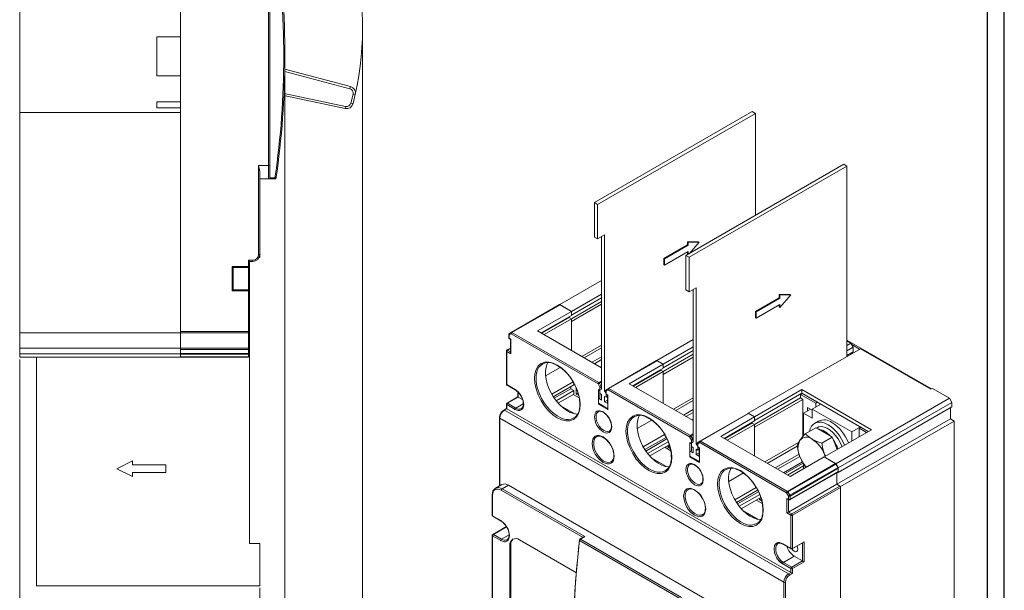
# Model space of a CAD drawing. Header units: millimetres. Extents: x 0 to 1189, y 0 to 841.
# Tile 5 of 6: x 748 to 1189, y 289 to 545. Entities that reach past the tile are written whole.
import ezdxf

# ---------------------------------------------------------------- set-up
doc = ezdxf.new("R2010")
doc.units = ezdxf.units.MM
doc.layers.add('FORMATO', color=7, linetype='Continuous')
doc.styles.add('SLDTEXTSTYLE1', font='TXT', dxfattribs={"width": 0.605})
doc.dimstyles.new('SLDDIMSTYLE0', dxfattribs={"dimtxt": 8.21862, "dimasz": 2.7, "dimexe": 0, "dimexo": 0.0625, "dimgap": 2.054655, "dimtad": 0, "dimdec": 1, "dimrnd": 1e-09, "dimzin": 12, "dimdsep": 46, "dimtxsty": 'SLDTEXTSTYLE1', "dimsah": 1, "dimcen": 0.09, "dimadec": 0, "dimazin": 3, "dimtfac": 1, "dimtdec": 3, "dimtofl": 0, "dimtmove": 0, "dimatfit": 3, "dimfxl": 0, "dimfrac": 2, "dimtolj": 1, "dimtzin": 12, "dimarcsym": 0})

# ---------------------------------------------------------------- blocks, each defined once
blk = doc.blocks.new('_D_3')
at = {"color": 7, "linetype": 'Continuous', "lineweight": 0}
for p, q in [((901.5, 539.88), (901.5, 205.26)), ((747.93, 392.51), (747.93, 205.26)), ((813.14, 218.05), (810.83, 218.05)), ((810.83, 218.05), (810.83, 205.26)), ((836.29, 218.05), (838.6, 218.05)), ((838.6, 218.05), (838.6, 205.26)), ((747.93, 206.01), (806.97, 206.01)), ((810.83, 205.26), (813.14, 205.26)), ((838.6, 205.26), (836.29, 205.26)), ((901.5, 206.01), (842.46, 206.01))]:
    blk.add_line(p, q, dxfattribs=at)
for points in [[(747.93, 206.01), (750.63, 205.66), (750.63, 206.36)], [(901.5, 206.01), (898.8, 206.36), (898.8, 205.66)]]:
    blk.add_solid(points, dxfattribs=at)
at = {"color": 7, "linetype": 'Continuous', "lineweight": 0, "char_height": 8.467, "attachment_point": 1, "style": 'SLDTEXTSTYLE1'}
for s, insert in [('6,046', (813.14, 216.17)), ('153,6', (813.14, 203.34))]:
    blk.add_mtext(s, dxfattribs=dict(at, insert=insert))
blk = doc.blocks.new('_D_4')
at = {"color": 7, "linetype": 'Continuous', "lineweight": 0}
for p, q in [((747.93, 392.51), (747.93, 268.26)), ((855.43, 290.01), (855.43, 268.26)), ((790.11, 281.05), (787.79, 281.05)), ((787.79, 281.05), (787.79, 268.26)), ((813.25, 281.05), (815.57, 281.05)), ((815.57, 281.05), (815.57, 268.26)), ((747.93, 269.01), (783.93, 269.01)), ((787.79, 268.26), (790.11, 268.26)), ((815.57, 268.26), (813.25, 268.26)), ((855.43, 269.01), (819.42, 269.01))]:
    blk.add_line(p, q, dxfattribs=at)
for points in [[(747.93, 269.01), (750.63, 268.66), (750.63, 269.36)], [(855.43, 269.01), (852.73, 269.36), (852.73, 268.66)]]:
    blk.add_solid(points, dxfattribs=at)
at = {"color": 7, "linetype": 'Continuous', "lineweight": 0, "char_height": 8.467, "attachment_point": 1, "style": 'SLDTEXTSTYLE1'}
for s, insert in [('4,232', (790.11, 279.17)), ('107,5', (790.11, 266.34))]:
    blk.add_mtext(s, dxfattribs=dict(at, insert=insert))
blk = doc.blocks.new('_D_5')
at = {"color": 7, "linetype": 'Continuous', "lineweight": 0}
for p, q in [((866.73, 527.51), (866.73, 236.76)), ((747.93, 392.51), (747.93, 236.76)), ((795.76, 249.55), (793.44, 249.55)), ((793.44, 249.55), (793.44, 236.76)), ((818.9, 249.55), (821.22, 249.55)), ((821.22, 249.55), (821.22, 236.76)), ((747.93, 237.51), (789.58, 237.51)), ((793.44, 236.76), (795.76, 236.76)), ((821.22, 236.76), (818.9, 236.76)), ((866.73, 237.51), (825.07, 237.51))]:
    blk.add_line(p, q, dxfattribs=at)
for points in [[(747.93, 237.51), (750.63, 237.16), (750.63, 237.86)], [(866.73, 237.51), (864.03, 237.86), (864.03, 237.16)]]:
    blk.add_solid(points, dxfattribs=at)
at = {"color": 7, "linetype": 'Continuous', "lineweight": 0, "char_height": 8.467, "attachment_point": 1, "style": 'SLDTEXTSTYLE1'}
for s, insert in [('4,677', (795.76, 247.67)), ('118,8', (795.76, 234.84))]:
    blk.add_mtext(s, dxfattribs=dict(at, insert=insert))

msp = doc.modelspace()

# ---------------------------------------------------------------- linework, layer by layer
at = {"color": 7, "linetype": 'Continuous', "lineweight": 15}
for p, q in [((819.93, 652.01), (819.93, 405.01)), ((747.93, 553.76), (747.93, 503.26)), ((859.43, 479.51), (859.43, 555.21)), ((859.93, 479.51), (859.93, 555.21)), ((809.43, 537.26), (819.93, 537.26)), ((809.43, 519.76), (809.43, 537.26)), ((896.1, 514.9), (866.69, 522.74)), ((819.93, 519.76), (809.43, 519.76)), ((895.84, 513.93), (896.1, 514.9)), ((809.43, 508.11), (819.93, 508.11)), ((809.43, 505.31), (809.43, 508.11)), ((893.74, 505.02), (866.32, 510.82)), ((897.27, 511.53), (896.31, 507.49)), ((897.28, 507.26), (896.31, 507.49)), ((898.24, 511.3), (897.27, 511.53)), ((898.24, 511.3), (897.28, 507.26)), ((747.93, 503.26), (747.93, 404.51)), ((819.93, 503.26), (747.93, 503.26)), ((819.93, 505.31), (809.43, 505.31)), ((819.93, 503.26), (819.93, 404.51)), ((893.95, 506), (893.74, 505.02)), ((1005.38, 462.87), (1076.09, 503.69)), ((1006.79, 462.05), (1077.5, 502.87)), ((1077.5, 502.87), (1076.09, 503.69)), ((1077.5, 457.16), (1077.5, 502.87)), ((854.93, 479.51), (859.43, 479.51)), ((854.93, 439.51), (854.93, 479.51)), ((855.43, 439.51), (855.43, 477.11)), ((859.43, 473.51), (859.43, 479.51)), ((859.93, 479.51), (859.43, 479.51)), ((859.93, 479.51), (859.93, 474.01)), ((1046.39, 439.2), (1117.1, 480.02)), ((1047.8, 438.38), (1118.52, 479.2)), ((1118.52, 479.2), (1117.1, 480.02)), ((1118.52, 393.87), (1118.52, 479.2)), ((855.43, 473.51), (859.43, 473.51)), ((859.43, 473.51), (862.73, 473.51)), ((862.3, 474.01), (859.93, 474.01)), ((1005.38, 462.87), (1006.79, 462.05)), ((1005.38, 447.36), (1005.38, 462.87)), ((1006.79, 446.54), (1006.79, 462.05)), ((1005.38, 447.36), (1006.79, 446.54)), ((1006.79, 446.54), (1009.97, 448.38)), ((1008.56, 379.22), (1008.56, 447.56)), ((1009.97, 448.38), (1009.97, 378.4)), ((1036.49, 437.76), (1047.1, 443.88)), ((1036.77, 437.6), (1047.38, 443.72)), ((1047.1, 445.31), (1052.05, 445.31)), ((1047.1, 443.88), (1047.1, 445.31)), ((1047.1, 445.31), (1047.38, 445.15)), ((1047.1, 443.88), (1047.38, 443.72)), ((1047.38, 443.72), (1047.38, 445.15)), ((1047.38, 445.15), (1052.33, 445.15)), ((1052.33, 445.15), (1047.96, 440.1)), ((1052.05, 445.31), (1052.33, 445.15)), ((850.43, 437.01), (852.43, 437.01)), ((850.43, 434.26), (850.43, 437.01)), ((850.93, 436.51), (850.43, 437.01)), ((852.43, 437.01), (852.43, 436.51)), ((854.93, 439.51), (855.43, 439.51)), ((855.43, 438.29), (855.17, 438.29)), ((855.43, 439.51), (855.43, 438.29)), ((1036.49, 434.9), (1036.49, 437.76)), ((1036.49, 437.76), (1036.77, 437.6)), ((1047.38, 440.86), (1036.77, 434.74)), ((1036.77, 434.74), (1036.77, 437.6)), ((1046.39, 439.2), (1047.8, 438.38)), ((1046.39, 423.68), (1046.39, 439.2)), ((1047.1, 439.6), (1047.1, 440.7)), ((1047.38, 439.77), (1047.38, 440.86)), ((1047.8, 422.86), (1047.8, 438.38)), ((843.13, 434.26), (850.43, 434.26)), ((843.13, 423.26), (843.13, 434.26)), ((843.13, 434.26), (843.63, 433.76)), ((843.63, 433.76), (850.43, 433.76)), ((843.63, 423.76), (843.63, 433.76)), ((850.43, 433.76), (850.43, 434.26)), ((850.43, 434.26), (850.93, 434.26)), ((850.43, 433.76), (850.43, 423.76)), ((850.93, 436.51), (852.43, 436.51)), ((850.93, 434.26), (850.93, 436.51)), ((850.93, 423.26), (850.93, 434.26)), ((1036.77, 434.74), (1036.49, 434.9)), ((1008.56, 427.96), (989.82, 417.14)), ((843.13, 423.26), (843.63, 423.76)), ((850.43, 423.76), (843.63, 423.76)), ((850.43, 423.61), (850.43, 423.76)), ((850.43, 423.26), (850.43, 423.61)), ((1046.39, 423.68), (1047.8, 422.86)), ((1047.8, 422.86), (1050.99, 424.7)), ((1049.57, 355.54), (1049.57, 423.88)), ((1050.99, 424.7), (1050.99, 354.72)), ((850.43, 423.26), (843.13, 423.26)), ((850.43, 405.01), (850.43, 423.26)), ((850.93, 423.26), (850.8, 423.26)), ((850.93, 405.01), (850.93, 423.26)), ((995.13, 414.08), (1008.56, 421.83)), ((1008.56, 420.2), (995.13, 412.44)), ((1077.5, 414.08), (1088.11, 420.21)), ((1077.79, 413.92), (1088.39, 420.04)), ((1088.11, 421.64), (1093.06, 421.64)), ((1088.11, 420.21), (1088.11, 421.64)), ((1088.11, 421.64), (1088.39, 421.47)), ((1088.11, 420.21), (1088.39, 420.04)), ((1088.39, 420.04), (1088.39, 421.47)), ((1088.39, 421.47), (1093.34, 421.47)), ((1093.34, 421.47), (1088.39, 415.76)), ((1093.06, 421.64), (1093.34, 421.47)), ((989.72, 417.08), (968.15, 404.63)), ((989.97, 417.05), (968.4, 404.6)), ((989.82, 417.14), (989.72, 417.08)), ((989.82, 417.14), (995.13, 414.08)), ((995.13, 414.08), (989.97, 417.05)), ((1008.56, 418.48), (995.13, 410.73)), ((995.13, 409.5), (1008.56, 417.26)), ((1088.39, 417.19), (1077.79, 411.06)), ((1088.11, 415.92), (1088.11, 417.02)), ((1088.11, 415.92), (1088.39, 415.76)), ((1088.39, 415.76), (1088.39, 417.19)), ((979.92, 405.3), (995.13, 414.08)), ((981.48, 404.4), (995.13, 412.28)), ((994.06, 411.34), (981.76, 404.24)), ((982.82, 403.63), (995.13, 410.73)), ((994.06, 411.34), (994.06, 411.67)), ((994.06, 411.34), (995.13, 410.73)), ((995.13, 412.28), (995.13, 414.08)), ((995.13, 412.44), (995.13, 414.08)), ((995.13, 396.52), (995.13, 410.73)), ((1077.5, 411.23), (1077.5, 414.08)), ((1077.5, 414.08), (1077.79, 413.92)), ((1077.79, 411.06), (1077.5, 411.23)), ((1077.79, 411.06), (1077.79, 413.92)), ((995.13, 396.52), (995.13, 409.5)), ((819.93, 404.51), (747.93, 404.51)), ((747.93, 404.51), (747.93, 397.51)), ((819.93, 405.01), (850.43, 405.01)), ((850.43, 404.51), (819.93, 404.51)), ((819.93, 404.51), (819.93, 397.51)), ((850.43, 405.01), (850.78, 405.01)), ((850.43, 404.51), (850.43, 404.64)), ((850.43, 397.51), (850.43, 404.51)), ((850.78, 405.01), (850.93, 405.01)), ((850.93, 397.01), (850.93, 405.01)), ((967.05, 403.7), (967.05, 402.24)), ((967.19, 403.5), (968.05, 403.99)), ((967.19, 402.03), (967.19, 403.5)), ((967.9, 401.63), (967.19, 402.03)), ((967.3, 404.14), (968.15, 404.63)), ((967.3, 401.81), (967.76, 401.54)), ((967.76, 401.54), (967.76, 395.59)), ((967.9, 395.09), (967.9, 401.63)), ((968.05, 403.99), (1007, 381.51)), ((968.4, 404.6), (1007.35, 382.12)), ((1008.56, 388.77), (979.92, 405.3)), ((1049.57, 401.42), (1033.31, 392.03)), ((819.93, 397.51), (747.93, 397.51)), ((747.93, 397.51), (747.93, 395.01)), ((819.93, 397.51), (850.43, 397.51)), ((819.93, 397.51), (819.93, 395.01)), ((850.43, 397.01), (819.93, 397.01)), ((819.93, 397.01), (819.93, 395.22)), ((850.43, 397.01), (850.43, 397.51)), ((850.93, 397.01), (850.43, 397.01)), ((850.43, 395.22), (850.43, 397.01)), ((850.93, 395.22), (850.93, 397.01)), ((967.76, 397.63), (966.24, 396.75)), ((1008.56, 398.97), (999.72, 393.87)), ((1008.56, 397.75), (1000.79, 393.26)), ((1036.14, 390.4), (1049.57, 398.16)), ((1124.53, 397.34), (1074.32, 368.36)), ((1156.42, 379.34), (1118.52, 401.22)), ((1118.52, 400.81), (1120.28, 399.79)), ((1120.28, 399.79), (1118.52, 398.77)), ((1121.34, 397.95), (1118.52, 396.32)), ((1120.28, 399.79), (1121.34, 397.95)), ((1124.17, 397.14), (1120.64, 399.18)), ((1121.34, 397.95), (1121.34, 395.91)), ((1124.53, 397.34), (1156.06, 379.13)), ((819.93, 395.01), (747.93, 395.01)), ((747.93, 395.01), (747.93, 393.51)), ((819.93, 393.51), (747.93, 393.51)), ((755.43, 393.51), (755.43, 291.01)), ((819.93, 395.22), (850.43, 395.22)), ((819.93, 395.01), (819.93, 393.51)), ((850.43, 394.86), (819.93, 394.86)), ((819.93, 394.86), (819.93, 393.66)), ((850.43, 393.66), (819.93, 393.66)), ((850.43, 393.51), (819.93, 393.51)), ((850.43, 394.86), (850.43, 395.22)), ((850.43, 395.22), (850.93, 395.22)), ((850.43, 393.66), (850.43, 394.86)), ((850.43, 393.51), (850.43, 393.66)), ((850.93, 394.01), (850.93, 395.22)), ((850.93, 310.01), (850.93, 394.01)), ((965.99, 396.32), (965.99, 381.42)), ((966.13, 381.21), (966.13, 396.11)), ((966.13, 396.11), (967.9, 395.09)), ((1008.56, 393.66), (1004.32, 391.22)), ((1036.14, 388.77), (1049.57, 396.52)), ((1036.14, 387.05), (1049.57, 394.81)), ((1049.57, 393.58), (1036.14, 385.83)), ((1118.52, 394.28), (1121.34, 395.91)), ((1120.64, 395.5), (1120.64, 395.1)), ((983.52, 385.17), (990.08, 388.96)), ((1005.38, 390.6), (1008.56, 392.44)), ((1008.56, 389.33), (1008.07, 389.05)), ((1033.21, 391.97), (1011.64, 379.52)), ((1033.46, 391.95), (1011.89, 379.5)), ((1020.93, 381.62), (1036.14, 390.4)), ((1036.14, 388.6), (1022.49, 380.73)), ((1033.21, 391.97), (1033.31, 392.03)), ((1033.31, 392.03), (1036.14, 390.4)), ((1036.14, 390.4), (1033.46, 391.95)), ((1036.14, 388.6), (1036.14, 390.4)), ((1036.14, 388.77), (1036.14, 390.4)), ((1035.08, 387.67), (1022.77, 380.56)), ((1023.83, 379.95), (1036.14, 387.05)), ((1035.08, 387.67), (1035.08, 387.99)), ((1035.08, 387.67), (1036.14, 387.05)), ((1036.14, 372.85), (1036.14, 387.05)), ((1036.14, 372.85), (1036.14, 385.83)), ((969.81, 379.09), (966.13, 381.21)), ((966.24, 380.98), (969.91, 378.86)), ((986.25, 376.95), (995.82, 382.47)), ((986.98, 375.74), (996.19, 381.05)), ((987.41, 375.11), (994.82, 379.39)), ((994.82, 380.26), (994.82, 379.39)), ((994.82, 379.39), (996.19, 378.6)), ((996.19, 381.81), (996.19, 381.05)), ((996.36, 381.47), (996.19, 381.37)), ((996.51, 381.19), (996.19, 381.37)), ((997.25, 376.92), (997.25, 379.66)), ((1007, 381.51), (1007.85, 380.03)), ((1007.6, 381.85), (1008.46, 380.38)), ((1007.85, 380.03), (1007.85, 378.56)), ((1010.79, 379.03), (1011.64, 379.52)), ((1011.89, 379.5), (1048.37, 358.44)), ((1049.57, 365.09), (1020.93, 381.62)), ((1156.77, 379.54), (1156.06, 379.13)), ((1164.48, 375.09), (1156.77, 379.54)), ((971.15, 375.7), (966.24, 372.87)), ((966.49, 372.84), (971.3, 375.62)), ((969.92, 378.86), (969.91, 378.86)), ((971.15, 377.88), (971.15, 375.7)), ((971.3, 375.62), (973.21, 374.51)), ((996.19, 378.6), (988.22, 374)), ((989.14, 372.9), (996.19, 376.97)), ((998.59, 375.22), (995.87, 376.79)), ((996.19, 378.6), (996.19, 376.97)), ((998.06, 377.4), (997.25, 376.92)), ((998.36, 376.28), (997.25, 376.92)), ((1007.85, 378.56), (1007.15, 378.97)), ((1007.15, 378.97), (1007.15, 372.44)), ((1007.15, 372.85), (1007.15, 375.13)), ((1007.15, 375.13), (1008.56, 374.32)), ((1007.5, 378.6), (1007.85, 378.39)), ((1007.85, 378.81), (1008.56, 379.22)), ((1007.85, 377.17), (1007.85, 378.81)), ((1008.56, 376.77), (1007.85, 377.17)), ((1008.56, 374.32), (1008.56, 376.77)), ((1009.97, 378.4), (1010.56, 378.74)), ((1009.97, 378.4), (1010.68, 377.17)), ((1010.68, 375.54), (1009.97, 375.95)), ((1009.97, 375.95), (1009.97, 373.5)), ((1010.54, 378.6), (1010.54, 377.67)), ((1010.68, 378.39), (1011.54, 378.89)), ((1010.68, 376.93), (1010.68, 378.39)), ((1010.68, 377.17), (1010.68, 375.54)), ((1011.39, 376.52), (1010.68, 376.93)), ((1010.68, 375.54), (1011.24, 375.87)), ((1010.79, 376.7), (1011.24, 376.44)), ((1011.24, 376.44), (1011.24, 372.89)), ((1011.39, 369.99), (1011.39, 376.52)), ((1011.54, 378.89), (1048.01, 357.83)), ((1040.74, 370.19), (1049.57, 375.29)), ((1077.15, 366.73), (1098.36, 378.97)), ((1077.15, 365.09), (1098.36, 377.34)), ((1077.15, 363.38), (1097.66, 375.22)), ((1097.66, 376.85), (1098.43, 377.3)), ((1097.66, 375.22), (1097.66, 376.85)), ((1097.66, 376.85), (1104.55, 372.87)), ((1098.72, 374.6), (1097.66, 375.22)), ((1098.36, 378.97), (1129.48, 361.01)), ((1098.36, 378.97), (1098.36, 377.34)), ((1098.36, 377.34), (1128.06, 360.19)), ((1113.57, 345.7), (1164.48, 375.09)), ((1165.54, 373.26), (1164.48, 375.09)), ((965.99, 372.43), (965.99, 370.48)), ((966.13, 370.39), (966.13, 372.23)), ((966.13, 372.23), (969.81, 370.11)), ((970.16, 370.72), (966.49, 372.84)), ((990.06, 371.93), (996.65, 368.12)), ((1011.39, 370.4), (1007.15, 372.85)), ((1007.15, 372.44), (1011.39, 369.99)), ((1011.24, 374.23), (1009.97, 373.5)), ((1009.97, 373.5), (1011.39, 372.68)), ((1011.39, 372.68), (1011.39, 370.4)), ((1049.57, 374.07), (1041.8, 369.58)), ((1098.72, 374.6), (1077.15, 362.15)), ((1098.72, 357.86), (1098.72, 374.6)), ((1100.84, 370.93), (1100.84, 369.38)), ((1102.96, 369.7), (1100.84, 370.93)), ((1102.96, 370.19), (1106.85, 372.44)), ((1104.55, 372.87), (1105.33, 373.32)), ((1104.55, 372.87), (1104.55, 371.11)), ((1106.32, 372.13), (1106.32, 372.75)), ((1114.63, 343.87), (1165.54, 373.26)), ((1114.63, 341.82), (1165.54, 371.22)), ((1164.83, 365.91), (1164.83, 370.81)), ((1165.54, 371.22), (1165.54, 373.26)), ((962.81, 366.31), (962.81, 335.8)), ((962.95, 366.11), (1090.23, 292.63)), ((965.99, 370.48), (964.82, 369.81)), ((964.82, 369.8), (964.82, 369.81)), ((965.07, 369.78), (966.13, 370.39)), ((1092.35, 296.3), (965.07, 369.78)), ((1093.41, 296.92), (966.13, 370.39)), ((969.53, 370.13), (969.79, 369.97)), ((972.66, 370.47), (972.59, 370.43)), ((1045.33, 367.54), (1049.57, 369.99)), ((1049.57, 368.76), (1046.39, 366.93)), ((1074.22, 368.3), (1052.65, 355.85)), ((1074.47, 368.27), (1052.9, 355.82)), ((1061.95, 357.95), (1077.15, 366.73)), ((1074.22, 368.3), (1074.32, 368.36)), ((1074.32, 368.36), (1077.15, 366.73)), ((1077.15, 366.73), (1074.47, 368.27)), ((1077.15, 364.93), (1077.15, 366.73)), ((1077.15, 365.09), (1077.15, 366.73)), ((1099.07, 368.36), (1102.18, 370.15)), ((1099.07, 368.36), (1099.07, 358.27)), ((1102.96, 366.11), (1099.07, 368.36)), ((1102.96, 370.19), (1102.96, 366.11)), ((1120.64, 359.99), (1102.96, 370.19)), ((1031.1, 365.28), (1024.54, 361.49)), ((1049.08, 365.38), (1049.57, 365.66)), ((1077.15, 364.93), (1063.5, 357.05)), ((1076.09, 363.99), (1063.79, 356.89)), ((1064.85, 356.28), (1077.15, 363.38)), ((1076.09, 363.99), (1076.09, 364.32)), ((1076.09, 363.99), (1077.15, 363.38)), ((1077.15, 349.17), (1077.15, 363.38)), ((1077.15, 349.17), (1077.15, 362.15)), ((1104.59, 361.91), (1099.85, 359.17)), ((1105.8, 364.87), (1104.03, 363.85)), ((1105.58, 361.33), (1104.59, 361.91)), ((1105.15, 361.91), (1104.86, 361.75)), ((1113.92, 336.52), (1164.83, 365.91)), ((1115.69, 335.5), (1166.6, 364.89)), ((1120.64, 359.99), (1124.53, 362.23)), ((1124.77, 362.09), (1124, 361.64)), ((1166.6, 364.89), (1164.83, 365.91)), ((1166.6, 284.25), (1166.6, 364.89)), ((1036.83, 358.79), (1027.26, 353.27)), ((1037.5, 357.55), (1028, 352.06)), ((1048.01, 357.83), (1048.87, 356.35)), ((1048.62, 358.18), (1049.47, 356.7)), ((1093.06, 339.99), (1061.95, 357.95)), ((1110.94, 358.24), (1105.58, 361.33)), ((1111.94, 357.66), (1107.2, 354.93)), ((1129.48, 361.01), (1108.26, 348.76)), ((1111.94, 357.66), (1110.94, 358.24)), ((1112.43, 356.38), (1111.94, 357.66)), ((1120.64, 355.91), (1120.64, 359.99)), ((1124, 361.64), (1127.28, 359.74)), ((1124, 357.85), (1124, 361.64)), ((1037.85, 356.88), (1028.42, 351.43)), ((1038.4, 355.62), (1029.23, 350.32)), ((1038.9, 354.27), (1030.15, 349.22)), ((1039.6, 351.54), (1036.89, 353.11)), ((1038.26, 353.25), (1038.26, 353.9)), ((1038.26, 353.25), (1039.07, 353.72)), ((1039.38, 352.6), (1038.26, 353.25)), ((1048.87, 354.89), (1048.16, 355.3)), ((1048.16, 355.3), (1048.16, 348.76)), ((1048.51, 354.92), (1048.87, 354.72)), ((1048.87, 356.35), (1048.87, 354.89)), ((1048.87, 355.13), (1049.57, 355.54)), ((1048.87, 353.5), (1048.87, 355.13)), ((1049.57, 353.09), (1048.87, 353.5)), ((1049.57, 350.64), (1049.57, 353.09)), ((1050.99, 354.72), (1051.57, 355.06)), ((1050.99, 354.72), (1051.69, 353.5)), ((1051.55, 354.92), (1051.55, 353.99)), ((1051.69, 354.72), (1052.55, 355.21)), ((1051.69, 353.25), (1051.69, 354.72)), ((1051.69, 353.5), (1051.69, 351.87)), ((1052.4, 352.85), (1051.69, 353.25)), ((1051.8, 355.36), (1052.65, 355.85)), ((1051.8, 353.03), (1052.25, 352.76)), ((1052.55, 355.21), (1091.5, 332.72)), ((1052.9, 355.82), (1091.85, 333.34)), ((1081.75, 346.52), (1096.81, 355.21)), ((1096.23, 353.66), (1082.81, 345.91)), ((1114.09, 352.13), (1112.43, 356.38)), ((1048.16, 349.17), (1048.16, 351.46)), ((1048.16, 351.46), (1049.57, 350.64)), ((1052.4, 346.72), (1048.16, 349.17)), ((1048.16, 348.76), (1052.4, 346.31)), ((1051.69, 351.87), (1050.99, 352.27)), ((1050.99, 352.27), (1050.99, 349.82)), ((1052.25, 350.56), (1050.99, 349.82)), ((1050.99, 349.82), (1052.4, 349.01)), ((1051.69, 351.87), (1052.25, 352.19)), ((1052.25, 352.76), (1052.25, 349.21)), ((1052.4, 346.31), (1052.4, 352.85)), ((1052.4, 349.01), (1052.4, 346.72)), ((1086.35, 343.86), (1097.08, 350.06)), ((1097.4, 349.02), (1087.41, 343.25)), ((1108.26, 348.76), (1093.06, 339.99)), ((1113.42, 345.79), (1108.26, 348.76)), ((1108.26, 348.76), (1113.57, 345.7)), ((1108.47, 349.87), (1108.83, 349.09)), ((1108.47, 349.87), (1108.76, 349.05)), ((791.43, 343.51), (798.43, 347.01)), ((798.43, 347.01), (798.43, 345.26)), ((798.43, 345.26), (813.43, 345.26)), ((813.43, 345.26), (813.43, 341.76)), ((1031.07, 348.25), (1037.67, 344.45)), ((1090.09, 341.7), (1098.53, 346.57)), ((1090.8, 341.29), (1098.91, 345.97)), ((1091.85, 333.34), (1113.42, 345.79)), ((1099.07, 344.84), (1091.86, 340.68)), ((1092.1, 333.07), (1113.67, 345.52)), ((1092.96, 331.59), (1114.52, 344.05)), ((1099.07, 345.72), (1099.07, 343.46)), ((1100.23, 344.13), (1099.85, 344.47)), ((1114.63, 343.87), (1113.57, 345.7)), ((1114.52, 344.05), (1113.67, 345.52)), ((798.43, 340.01), (791.43, 343.51)), ((813.43, 341.76), (798.43, 341.76)), ((798.43, 341.76), (798.43, 340.01)), ((1072.11, 341.61), (1065.55, 337.82)), ((1092.96, 329.55), (1114.52, 342)), ((1114.63, 343.7), (1093.06, 331.25)), ((1093.06, 329.78), (1114.63, 342.23)), ((1113.92, 336.52), (1113.92, 341.66)), ((1114.63, 341.82), (1114.42, 341.94)), ((1114.63, 341.82), (1114.63, 343.87)), ((1114.63, 342.23), (1114.63, 343.7)), ((963.84, 336.4), (961.01, 334.76)), ((964.01, 334.47), (966.84, 336.1)), ((1086.34, 267.11), (966.84, 336.1)), ((1092.35, 324.07), (1113.92, 336.52)), ((1093.77, 323.25), (1115.33, 335.7)), ((1115.33, 335.7), (1113.92, 336.52)), ((1115.69, 335.5), (1113.92, 336.52)), ((1115.69, 254.86), (1115.69, 335.5)), ((959.62, 331.81), (959.62, 322.59)), ((959.62, 331.81), (959.62, 331.81)), ((959.77, 322.38), (959.77, 331.61)), ((961.01, 334.76), (961.08, 334.8)), ((1001.14, 313.04), (964.01, 334.47)), ((1077.84, 335.12), (1068.28, 329.6)), ((1078.51, 333.87), (1069.01, 328.39)), ((1078.86, 333.2), (1069.43, 327.75)), ((1079.42, 331.94), (1070.24, 326.65)), ((1091.5, 332.72), (1092.35, 331.25)), ((1092.1, 333.07), (1092.96, 331.59)), ((1092.35, 331.25), (1092.35, 329.78)), ((1093.06, 331.25), (1093.06, 329.78)), ((1115.69, 335.09), (1094.12, 322.64)), ((1115.69, 133.4), (1115.69, 335.09)), ((1079.91, 330.6), (1071.16, 325.55)), ((1080.62, 327.86), (1077.9, 329.43)), ((1079.27, 329.57), (1079.27, 330.23)), ((1079.27, 329.57), (1080.09, 330.04)), ((1080.39, 328.93), (1079.27, 329.57)), ((1092.35, 329.78), (1091.65, 330.19)), ((1091.65, 330.19), (1091.65, 323.66)), ((1092, 329.82), (1092.46, 329.55)), ((959.77, 322.38), (963.45, 320.26)), ((959.87, 322.15), (963.55, 320.03)), ((1072.08, 324.58), (1078.68, 320.77)), ((1091.65, 323.66), (1093.41, 322.64)), ((1092.35, 324.07), (1093.77, 323.25)), ((1093.41, 322.64), (1093.41, 307.74)), ((1094.12, 322.64), (1094.12, 307.74)), ((963.55, 320.03), (963.56, 320.03)), ((959.62, 313.6), (959.62, 251.79)), ((959.77, 251.59), (959.77, 313.4)), ((963.45, 311.28), (959.77, 313.4)), ((965.96, 317.55), (959.87, 314.04)), ((963.8, 311.89), (960.12, 314.01)), ((855.43, 310.01), (850.93, 310.01)), ((855.43, 310.01), (855.43, 291.01)), ((963.17, 311.3), (963.42, 311.14)), ((966.3, 311.64), (966.22, 311.6)), ((967.9, 309.36), (967.55, 309.15)), ((967.55, 263.43), (967.55, 309.15)), ((967.9, 309.36), (967.9, 263.63)), ((971.79, 311.6), (997.35, 296.85)), ((998.76, 311.31), (1044.01, 285.19)), ((1000.64, 312.92), (998.86, 311.89)), ((999.11, 311.87), (1001.14, 313.04)), ((1044.36, 285.74), (999.11, 311.87)), ((1087.59, 309.9), (1087.67, 309.94)), ((1089.41, 309.85), (1089.84, 309.61)), ((1093.41, 307.74), (1089.74, 309.86)), ((1089.84, 309.63), (1093.52, 307.51)), ((1089.85, 309.63), (1089.84, 309.63)), ((1094.02, 307.51), (1098.93, 310.34)), ((1094.12, 307.74), (1099.28, 310.72)), ((1099.28, 310.72), (1099.28, 301.73)), ((1089.74, 300.88), (1093.41, 298.75)), ((1090.09, 301.49), (1094.9, 304.26)), ((1093.77, 299.37), (1090.09, 301.49)), ((1098.57, 302.14), (1093.77, 299.37)), ((1099.28, 301.73), (1094.12, 298.75)), ((1094.9, 304.26), (1098.57, 302.14)), ((1093.41, 296.92), (1092.35, 296.3)), ((1094.12, 296.51), (1092.71, 295.69)), ((1093.41, 298.75), (1093.41, 296.92)), ((1094.12, 298.75), (1094.12, 296.51)), ((1090.23, 292.63), (1090.23, 261.93)), ((1090.94, 292.63), (1090.94, 259.97)), ((855.43, 291.01), (755.43, 291.01))]:
    msp.add_line(p, q, dxfattribs=at)
at = {"color": 1, "linetype": 'Continuous', "lineweight": 15}
for p, q in [((866.67, 521.71), (895.84, 513.93)), ((893.95, 506), (866.36, 511.83)), ((850.8, 423.26), (850.43, 423.26)), ((850.43, 404.64), (850.43, 405.01)), ((967.76, 397.46), (966.49, 396.73)), ((966.49, 396.73), (967.76, 395.99)), ((1007.35, 382.12), (1008.56, 382.81)), ((1007.6, 381.85), (1008.56, 382.41)), ((1008.56, 380.43), (1008.46, 380.38)), ((971.3, 377.74), (971.3, 375.62)), ((1007.85, 377.17), (1007.85, 375.13)), ((970.16, 370.72), (973.54, 372.67)), ((962.95, 335.88), (962.95, 366.11)), ((1048.37, 358.44), (1049.57, 359.14)), ((1048.62, 358.18), (1049.57, 358.73)), ((1048.87, 353.5), (1048.87, 351.46)), ((1049.57, 356.76), (1049.47, 356.7)), ((1000.28, 312.71), (963.66, 333.85)), ((1092.35, 329.61), (1092.35, 324.07)), ((960.12, 314.01), (966.04, 317.43)), ((963.8, 311.89), (967.18, 313.84)), ((1098.57, 310.14), (1098.57, 302.14))]:
    msp.add_line(p, q, dxfattribs=at)
at = {"color": 7, "linetype": 'Continuous', "lineweight": 15, "flags": 128}
for points in [[(850.43, 423.76), (850.53, 423.75), (850.6, 423.73)], [(850.93, 405.01), (850.92, 404.91), (850.9, 404.84)], [(999.01, 372.23), (998.84, 374.49), (998.29, 377.01), (997.34, 379.68), (996.01, 382.34), (994.37, 384.82), (992.54, 386.98), (990.63, 388.72), (988.76, 389.99), (986.9, 390.87), (984.99, 391.34), (983.15, 391.3), (981.51, 390.71), (980.18, 389.59), (979.23, 388.01), (978.68, 386.13), (978.51, 384.07)], [(984.57, 391.14), (984.25, 390.54), (983.75, 389.09), (983.49, 387.42), (983.49, 385.58), (983.75, 383.62), (984.25, 381.58), (984.99, 379.53), (985.95, 377.5), (987.1, 375.57), (988.41, 373.76), (989.85, 372.14), (991.38, 370.75), (992.96, 369.61), (994.55, 368.77), (996.11, 368.24), (997.6, 368.03), (997.91, 368.03)], [(978.51, 384.07), (978.68, 381.82), (979.23, 379.3), (980.18, 376.63), (981.51, 373.97), (983.15, 371.48), (984.99, 369.32), (986.9, 367.59), (988.76, 366.31), (990.63, 365.43), (992.54, 364.97), (994.37, 365), (996.01, 365.6), (997.34, 366.72), (998.29, 368.29), (998.84, 370.18), (999.01, 372.23)], [(965.99, 381.42), (965.99, 381.34), (966.05, 381.17)], [(966.05, 381.17), (966.18, 381.02), (966.24, 380.98)], [(1007, 381.51), (1007.06, 381.54), (1007.12, 381.58), (1007.2, 381.62), (1007.28, 381.67), (1007.36, 381.72), (1007.45, 381.76), (1007.53, 381.81), (1007.6, 381.85)], [(1008.13, 380.19), (1008.09, 380.16), (1008.05, 380.14), (1008.01, 380.12), (1007.98, 380.1), (1007.94, 380.08), (1007.91, 380.06), (1007.88, 380.04), (1007.85, 380.03)], [(1008.46, 380.38), (1008.42, 380.35), (1008.38, 380.33), (1008.34, 380.31), (1008.3, 380.29), (1008.26, 380.26), (1008.22, 380.24), (1008.18, 380.21), (1008.13, 380.19)], [(969.81, 370.11), (971.24, 369.6), (971.94, 369.61), (972.56, 369.84), (973.07, 370.26), (973.43, 370.86), (973.7, 372.35), (973.43, 374.16), (973.07, 375.18), (972.56, 376.19), (971.94, 377.13), (971.24, 377.95), (969.81, 379.09)], [(972.48, 376.14), (973.04, 375), (973.2, 374.54), (973.41, 373.79), (973.53, 373.07), (973.55, 372.37), (973.47, 371.73), (973.29, 371.2), (973.02, 370.77), (972.63, 370.45), (972.6, 370.45)], [(1013.16, 362.27), (1012.88, 364.08), (1012.52, 365.1), (1012.02, 366.11), (1011.4, 367.05), (1010.7, 367.87), (1009.27, 369.01), (1007.84, 369.52), (1007.14, 369.51), (1006.52, 369.28), (1006.01, 368.86), (1005.65, 368.26), (1005.38, 366.76)], [(1005.38, 366.76), (1005.65, 364.95), (1006.01, 363.94), (1006.52, 362.93), (1007.14, 361.99), (1007.84, 361.17), (1009.27, 360.03), (1010.7, 359.52), (1011.4, 359.53), (1012.02, 359.76), (1012.52, 360.18), (1012.88, 360.78), (1013.16, 362.27)], [(1007, 363.49), (1006.88, 363.73), (1006.38, 364.97), (1006.12, 366.19), (1006.12, 367.3), (1006.38, 368.22), (1006.88, 368.88), (1007.24, 369.12)], [(1007.22, 369.09), (1007.73, 369.24), (1008.31, 369.2), (1008.93, 369), (1009.56, 368.67), (1010.26, 368.14), (1010.77, 367.64), (1011.23, 367.11), (1011.94, 366.06)], [(1040.03, 348.56), (1039.86, 350.81), (1039.31, 353.33), (1038.36, 356), (1037.02, 358.66), (1035.38, 361.15), (1033.55, 363.31), (1031.64, 365.04), (1029.77, 366.32), (1027.91, 367.2), (1026, 367.66), (1024.16, 367.63), (1022.52, 367.03), (1021.19, 365.91), (1020.24, 364.34), (1019.69, 362.45), (1019.52, 360.4)], [(1025.58, 367.46), (1025.26, 366.87), (1024.76, 365.41), (1024.5, 363.75), (1024.5, 361.91), (1024.76, 359.94), (1025.26, 357.91), (1026, 355.85), (1026.96, 353.83), (1028.11, 351.89), (1029.42, 350.09), (1030.86, 348.47), (1032.39, 347.07), (1033.97, 345.94), (1035.56, 345.09), (1037.12, 344.56), (1038.61, 344.35), (1038.92, 344.35)], [(1011.94, 366.06), (1012.49, 364.92), (1012.66, 364.46), (1012.87, 363.71), (1012.98, 362.99), (1013.01, 362.28), (1012.93, 361.65), (1012.75, 361.12), (1012.48, 360.69), (1012.11, 360.39)], [(1101.72, 360.25), (1102.06, 361.41), (1102.68, 362.6), (1103.53, 363.51), (1104.58, 364.11), (1105.79, 364.39), (1107.13, 364.34), (1108.56, 363.96), (1110.03, 363.25)], [(1116.24, 353.37), (1116.16, 353.6), (1115.44, 355.29), (1114.53, 356.91), (1113.45, 358.41), (1112.25, 359.73), (1110.97, 360.82), (1109.65, 361.64), (1108.35, 362.16), (1107.11, 362.37), (1105.97, 362.25), (1105.15, 361.91)], [(1014.22, 349.17), (1013.87, 351.47), (1013.41, 352.76), (1012.77, 354.05), (1011.98, 355.25), (1011.09, 356.29), (1009.27, 357.74), (1007.45, 358.39), (1006.56, 358.37), (1005.77, 358.09), (1005.12, 357.54), (1004.67, 356.79), (1004.32, 354.88)], [(1006.37, 357.86), (1006.47, 357.91), (1006.55, 357.95)], [(1006.53, 357.92), (1007.11, 358.1), (1007.82, 358.09), (1008.58, 357.89), (1009.35, 357.52), (1010.11, 357.01), (1010.89, 356.34), (1011.45, 355.74), (1011.96, 355.11), (1012.69, 354)], [(1019.52, 360.4), (1019.69, 358.14), (1020.24, 355.62), (1021.19, 352.95), (1022.52, 350.29), (1024.16, 347.81), (1026, 345.65), (1027.91, 343.91), (1029.77, 342.64), (1031.64, 341.76), (1033.55, 341.29), (1035.38, 341.33), (1037.02, 341.92), (1038.36, 343.04), (1039.31, 344.62), (1039.86, 346.5), (1040.03, 348.56)], [(1048.01, 357.83), (1048.07, 357.86), (1048.13, 357.9), (1048.21, 357.94), (1048.29, 357.99), (1048.38, 358.04), (1048.46, 358.09), (1048.54, 358.14), (1048.62, 358.18)], [(1097.45, 356.23), (1098.52, 357.62), (1099.85, 359.17)], [(1099.85, 359.17), (1101.24, 357.9), (1102.96, 356.72)], [(1004.32, 354.88), (1004.67, 352.58), (1005.12, 351.29), (1005.77, 350), (1006.56, 348.8), (1007.45, 347.76), (1009.27, 346.31), (1011.09, 345.66), (1011.98, 345.68), (1012.77, 345.96), (1013.41, 346.51), (1013.87, 347.26), (1014.22, 349.17)], [(1049.15, 356.51), (1049.1, 356.49), (1049.06, 356.47), (1049.02, 356.44), (1048.99, 356.42), (1048.95, 356.4), (1048.92, 356.38), (1048.89, 356.37), (1048.87, 356.35)], [(1049.47, 356.7), (1049.43, 356.68), (1049.4, 356.66), (1049.36, 356.63), (1049.31, 356.61), (1049.27, 356.59), (1049.23, 356.56), (1049.19, 356.54), (1049.15, 356.51)], [(1096.18, 353.94), (1096.67, 354.99), (1097.45, 356.23)], [(1097.45, 348.88), (1096.68, 351.34), (1096.18, 353.94)], [(1102.96, 356.72), (1104.95, 355.75), (1107.2, 354.93)], [(1107.2, 354.93), (1107.69, 352.37), (1108.47, 349.87)], [(1099.85, 344.47), (1098.54, 346.56), (1097.45, 348.88)], [(1054.17, 338.6), (1053.9, 340.41), (1053.53, 341.42), (1053.03, 342.43), (1052.41, 343.37), (1051.71, 344.19), (1050.28, 345.33), (1048.85, 345.84), (1048.15, 345.83), (1047.53, 345.61), (1047.02, 345.18), (1046.66, 344.58), (1046.39, 343.09)], [(1048.02, 339.81), (1047.89, 340.05), (1047.39, 341.29), (1047.13, 342.51), (1047.13, 343.62), (1047.39, 344.55), (1047.89, 345.21), (1048.25, 345.44)], [(1048.24, 345.42), (1048.74, 345.56), (1049.32, 345.52), (1049.94, 345.33), (1050.57, 344.99), (1051.27, 344.46), (1051.79, 343.96), (1052.24, 343.44), (1052.95, 342.38)], [(1046.39, 343.09), (1046.66, 341.28), (1047.02, 340.26), (1047.53, 339.25), (1048.15, 338.31), (1048.85, 337.49), (1050.28, 336.35), (1051.71, 335.84), (1052.41, 335.86), (1053.03, 336.08), (1053.53, 336.51), (1053.9, 337.1), (1054.17, 338.6)], [(1052.95, 342.38), (1053.5, 341.25), (1053.67, 340.78), (1053.88, 340.03), (1054, 339.31), (1054.02, 338.61), (1053.94, 337.98), (1053.76, 337.44), (1053.49, 337.02), (1053.12, 336.71)], [(1081.04, 324.88), (1080.87, 327.14), (1080.32, 329.66), (1079.37, 332.33), (1078.04, 334.99), (1076.4, 337.47), (1074.56, 339.63), (1072.65, 341.37), (1070.79, 342.64), (1068.92, 343.52), (1067.01, 343.99), (1065.18, 343.95), (1063.54, 343.36), (1062.2, 342.23), (1061.25, 340.66), (1060.7, 338.78), (1060.53, 336.72)], [(1066.59, 343.78), (1066.27, 343.19), (1065.77, 341.74), (1065.51, 340.07), (1065.51, 338.23), (1065.77, 336.27), (1066.27, 334.23), (1067.01, 332.17), (1067.97, 330.15), (1069.12, 328.21), (1070.43, 326.41), (1071.87, 324.79), (1073.4, 323.4), (1074.98, 322.26), (1076.58, 321.42), (1078.14, 320.88), (1079.63, 320.68), (1079.93, 320.68)], [(1060.53, 336.72), (1060.7, 334.47), (1061.25, 331.95), (1062.2, 329.28), (1063.54, 326.61), (1065.18, 324.13), (1067.01, 321.97), (1068.92, 320.24), (1070.79, 318.96), (1072.65, 318.08), (1074.56, 317.61), (1076.4, 317.65), (1078.04, 318.24), (1079.37, 319.37), (1080.32, 320.94), (1080.87, 322.83), (1081.04, 324.88)], [(959.77, 331.61), (960.04, 333.1), (960.4, 333.7), (960.91, 334.13), (961.53, 334.35), (962.23, 334.37), (963.66, 333.85)], [(1055.23, 325.49), (1054.88, 327.8), (1054.42, 329.09), (1053.78, 330.37), (1052.99, 331.57), (1052.1, 332.61), (1050.28, 334.07), (1048.46, 334.72), (1047.57, 334.7), (1046.78, 334.41), (1046.14, 333.87), (1045.68, 333.11), (1045.33, 331.21)], [(1045.33, 331.21), (1045.68, 328.9), (1046.14, 327.61), (1046.78, 326.33), (1047.57, 325.13), (1048.46, 324.09), (1050.28, 322.63), (1052.1, 321.98), (1052.99, 322), (1053.78, 322.29), (1054.42, 322.83), (1054.88, 323.59), (1055.23, 325.49)], [(1047.38, 334.18), (1047.48, 334.23), (1047.56, 334.28)], [(1047.54, 334.25), (1048.12, 334.43), (1048.83, 334.41), (1049.59, 334.21), (1050.37, 333.85), (1051.13, 333.34), (1051.91, 332.66), (1052.46, 332.07), (1052.97, 331.43), (1053.7, 330.32)], [(1091.5, 332.72), (1091.55, 332.76), (1091.62, 332.8), (1091.7, 332.84), (1091.78, 332.89), (1091.86, 332.94), (1091.95, 332.98), (1092.03, 333.03), (1092.1, 333.07)], [(1092.35, 331.25), (1092.38, 331.26), (1092.41, 331.28), (1092.44, 331.3), (1092.47, 331.32), (1092.51, 331.34), (1092.55, 331.36), (1092.59, 331.38), (1092.63, 331.41)], [(1092.63, 331.41), (1092.67, 331.43), (1092.72, 331.46), (1092.76, 331.48), (1092.8, 331.51), (1092.84, 331.53), (1092.88, 331.55), (1092.92, 331.57), (1092.96, 331.59)], [(963.45, 320.26), (964.88, 319.12), (965.57, 318.3), (966.2, 317.36), (966.7, 316.35), (967.06, 315.33), (967.34, 313.52), (967.06, 312.03), (966.7, 311.43), (966.2, 311), (965.57, 310.78), (964.88, 310.77), (963.45, 311.28)], [(959.69, 313.85), (959.63, 313.67), (959.62, 313.6)], [(959.87, 314.03), (959.81, 313.99), (959.69, 313.85)], [(966.12, 317.31), (966.67, 316.17), (966.84, 315.71), (967.05, 314.96), (967.16, 314.23), (967.19, 313.53), (967.11, 312.9), (966.93, 312.37), (966.66, 311.94), (966.27, 311.62), (966.23, 311.61)], [(998.75, 311.66), (996.98, 292.92), (996.08, 274.56)], [(1089.74, 309.86), (1088.3, 310.37), (1087.61, 310.36), (1086.99, 310.13), (1086.48, 309.7), (1086.12, 309.11), (1085.85, 307.61), (1086.12, 305.8), (1086.48, 304.79), (1086.99, 303.78), (1087.61, 302.84), (1088.3, 302.02), (1089.74, 300.88)], [(1096.49, 307.43), (1096.37, 306.8), (1096.02, 306.4), (1095.51, 306.3), (1094.9, 306.51), (1094.29, 307), (1093.92, 307.46)], [(1096.16, 308.74), (1096.37, 308.2), (1096.49, 307.43)]]:
    msp.add_lwpolyline(points, dxfattribs=at)
at = {"color": 1, "linetype": 'Continuous', "lineweight": 15, "flags": 128}
for points in [[(991.42, 365.91), (990.31, 366.32), (988.72, 367.16), (987.13, 368.3), (985.6, 369.69), (984.17, 371.31), (982.85, 373.12), (981.7, 375.05), (980.75, 377.08), (980.01, 379.13), (979.5, 381.17), (979.25, 383.13), (979.25, 384.97), (979.5, 386.64), (979.55, 386.83)], [(964.82, 369.81), (964.82, 369.81), (964.88, 369.83), (964.94, 369.83), (965, 369.81), (965.07, 369.78)], [(1012.11, 360.38), (1012.03, 360.35), (1011.25, 360.16), (1010.34, 360.31), (1009.38, 360.79), (1008.44, 361.56), (1007.58, 362.56), (1007, 363.49)], [(1032.43, 342.23), (1031.32, 342.64), (1029.73, 343.49), (1028.15, 344.62), (1026.62, 346.02), (1025.18, 347.64), (1023.87, 349.44), (1022.72, 351.38), (1021.76, 353.4), (1021.02, 355.46), (1020.52, 357.49), (1020.26, 359.46), (1020.26, 361.3), (1020.52, 362.97), (1020.56, 363.15)], [(1012.85, 346.59), (1012.37, 346.39), (1011.44, 346.31), (1010.42, 346.54), (1009.35, 347.09), (1008.3, 347.91), (1007.32, 348.96), (1006.47, 350.19), (1005.78, 351.53), (1005.3, 352.91), (1005.06, 354.25), (1005.06, 355.48), (1005.3, 356.54), (1005.78, 357.36), (1006.37, 357.86)], [(1053.12, 336.71), (1053.05, 336.67), (1052.26, 336.48), (1051.35, 336.63), (1050.39, 337.11), (1049.45, 337.88), (1048.59, 338.89), (1048.02, 339.81)], [(1073.45, 318.56), (1072.33, 318.97), (1070.74, 319.81), (1069.16, 320.95), (1067.63, 322.34), (1066.19, 323.96), (1064.88, 325.76), (1063.73, 327.7), (1062.77, 329.73), (1062.03, 331.78), (1061.53, 333.82), (1061.27, 335.78), (1061.27, 337.62), (1061.53, 339.29), (1061.57, 339.47)], [(1053.86, 322.91), (1053.38, 322.71), (1052.45, 322.63), (1051.43, 322.87), (1050.37, 323.41), (1049.31, 324.23), (1048.34, 325.28), (1047.48, 326.51), (1046.79, 327.85), (1046.31, 329.23), (1046.07, 330.57), (1046.07, 331.81), (1046.31, 332.86), (1046.79, 333.69), (1047.38, 334.18)], [(1090.09, 301.49), (1089.09, 302.23), (1088.18, 303.24), (1087.42, 304.44), (1086.87, 305.73), (1086.59, 307.01), (1086.59, 308.17), (1086.87, 309.12), (1087.42, 309.79), (1087.59, 309.9)]]:
    msp.add_lwpolyline(points, dxfattribs=at)
at = {"color": 7, "linetype": 'Continuous', "lineweight": 15}
for centre, radius, start, end in [((486.74, 528.51), 379.49, 351.7431, 8.2569), ((486.73, 528.51), 380, 351.678, 8.2568), ((765.48, 540.88), 136.02, 345.6893, 14.3107), ((895.33, 512), 2, 346.5644, 75.0644), ((895.33, 512), 3, 346.5644, 75.0644), ((894.36, 507.96), 3, 258.0644, 346.5644), ((894.36, 507.96), 2, 258.0646, 346.5644), ((842.86, 475.74), 12.64, 6.2183, 17.3382), ((859.43, 474.01), 0.5, 270, 0), ((727.31, 356.83), 178.76, 40.7493, 40.9612), ((852.43, 439.51), 2.5, 270, 0), ((852.43, 439.51), 3, 270, 0), ((850.43, 434.26), 0.5, 270, 315), ((850.43, 434.26), 0.5, 315, 0), ((850.54, 423.43), 0.306, 327.105, 78.4319), ((989.82, 416.85), 0.251, 54.3818, 114.314), ((850.59, 404.9), 0.306, 237.105, 348.4319), ((967.5, 403.73), 0.448, 116.2904, 183.1864), ((967.55, 402.24), 0.5, 180, 240.0027), ((967.3, 402.26), 0.251, 185.6948, 245.6253), ((967.57, 403.76), 0.461, 126.3512, 215.1851), ((968.35, 404.31), 0.375, 121.3441, 172.4508), ((968.53, 404.28), 0.561, 171.8933, 210.7356), ((968.82, 403.96), 0.768, 122.6055, 177.3945), ((968.26, 404.4), 0.251, 54.3818, 114.314), ((850.43, 397.01), 0.5, 45, 90), ((850.43, 397.01), 0.5, 0, 45), ((850.44, 395.48), 0.619, 268.9993, 303.6506), ((850.49, 394.1), 0.446, 261.9505, 348.5782), ((850.43, 394.01), 0.5, 270, 360), ((850.62, 395.23), 0.313, 302.0747, 357.2029), ((966.49, 396.32), 0.5, 119.9973, 180), ((966.24, 396.34), 0.251, 185.6948, 245.6253), ((966.9, 396.08), 0.768, 122.6055, 177.3945), ((984.9, 385.69), 5.47, 67.9268, 168.0528), ((979.97, 374.06), 17.96, 27.2742, 67.8642), ((1033.31, 391.74), 0.251, 54.3818, 114.314), ((979.19, 372.01), 19.65, 358.4423, 31.5602), ((1007.77, 381.47), 0.768, 122.6055, 177.3945), ((1006.97, 381.51), 0.721, 28.8556, 58.0453), ((1008.21, 380.71), 0.769, 242.6097, 297.3903), ((1007.84, 380), 0.721, 1.9565, 31.1437), ((1011.83, 379.2), 0.375, 121.3441, 172.4508), ((1012.3, 378.85), 0.768, 122.6055, 177.3945), ((1011.74, 379.29), 0.251, 54.3818, 114.314), ((966.43, 372.97), 6.83, 27.6335, 59.3236), ((1010.99, 378.62), 0.448, 116.2714, 183.1814), ((1011.06, 378.66), 0.461, 126.3512, 215.1851), ((1012.02, 379.17), 0.561, 171.8933, 210.7356), ((966.49, 372.43), 0.5, 120, 179.9977), ((966.9, 372.2), 0.768, 122.6055, 177.3945), ((966.34, 372.64), 0.251, 54.3818, 114.314), ((970.58, 370.07), 0.768, 122.6055, 177.3945), ((992.79, 371.67), 6.05, 342.6096, 358.1567), ((966.41, 366.35), 3.59, 147.1254, 180.6209), ((967.56, 365.9), 4.61, 122.6055, 177.3945), ((966.57, 366.67), 3.57, 119.2242, 152.8319), ((993.36, 371), 5.44, 249.1496, 349.6555), ((1025.91, 362.02), 5.47, 67.9268, 168.0528), ((1020.98, 350.39), 17.96, 27.2742, 67.8642), ((1074.32, 368.07), 0.251, 54.3818, 114.314), ((1108.28, 359.38), 6.03, 54.3411, 114.3485), ((1099.8, 347.5), 18.78, 20.3719, 56.9936), ((1101.57, 348.53), 18.78, 20.3719, 56.9936), ((1020.2, 348.33), 19.65, 358.4423, 31.5602), ((1048.78, 357.79), 0.768, 122.6055, 177.3945), ((1047.98, 357.83), 0.721, 28.8556, 58.0453), ((1100.46, 353.66), 3.96, 50.7518, 139.4672), ((1104.02, 352.44), 9.03, 39.9697, 80.0356), ((1005.98, 349.49), 8.09, 354.5331, 33.9136), ((1049.22, 357.03), 0.769, 242.6097, 297.3903), ((1048.85, 356.33), 0.721, 1.9565, 31.1437), ((1051.99, 354.96), 0.439, 115.4327, 184.5385), ((1052.07, 354.98), 0.461, 126.3512, 215.1851), ((1052.85, 355.53), 0.375, 121.3441, 172.4508), ((1053.03, 355.5), 0.561, 171.8933, 210.7356), ((1053.31, 355.18), 0.768, 122.6055, 177.3945), ((1052.75, 355.62), 0.251, 54.3818, 114.314), ((1104.8, 352.56), 8.22, 153.4364, 206.5636), ((1095.51, 345.09), 13.81, 20.2271, 57.362), ((1098.84, 346.99), 16.52, 18.9076, 34.6249), ((1011.39, 348.79), 2.64, 303.5558, 358.3101), ((1111.65, 354.4), 15.24, 201.2228, 222.0613), ((1034.37, 347.32), 5.44, 249.1496, 349.6555), ((1033.8, 347.99), 6.05, 342.6096, 358.1567), ((1113.04, 345.18), 0.721, 28.8556, 58.0453), ((1113.91, 343.67), 0.721, 1.9565, 31.1437), ((1066.92, 338.34), 5.47, 67.9268, 168.0528), ((1061.99, 326.71), 17.96, 27.2742, 67.8642), ((1114.38, 342.21), 0.246, 305.0133, 6.2988), ((965.09, 333.69), 2.98, 53.9952, 114.6943), ((1114.92, 335.05), 0.768, 2.6055, 57.3945), ((962.76, 332.13), 3.14, 121.9603, 185.9078), ((964.43, 333.82), 0.768, 122.6055, 177.3945), ((1061.22, 324.66), 19.65, 358.4423, 31.5602), ((1092.27, 332.69), 0.768, 122.6055, 177.3945), ((1091.47, 332.73), 0.721, 28.8556, 58.0453), ((1092.71, 331.93), 0.769, 242.6097, 297.3903), ((1092.34, 331.22), 0.721, 1.9565, 31.1437), ((1046.99, 325.81), 8.09, 354.5331, 33.9136), ((1092.71, 330.46), 0.769, 242.6097, 297.3903), ((1092.6, 329.76), 0.252, 174.3796, 234.302), ((1092.71, 329.99), 0.5, 240, 299.9987), ((960.12, 322.59), 0.5, 180, 240.0027), ((959.87, 322.61), 0.251, 185.6948, 245.6253), ((1052.4, 325.12), 2.64, 303.5558, 358.3101), ((1075.38, 323.64), 5.44, 249.1496, 349.6555), ((1074.81, 324.32), 6.05, 342.6096, 358.1567), ((1094.18, 322.6), 0.768, 122.6055, 177.3945), ((1093.75, 323.27), 0.721, 241.9598, 271.1441), ((1093.35, 322.6), 0.768, 2.6055, 57.3945), ((1093.78, 323.27), 0.721, 268.8559, 298.0402), ((960.07, 314.14), 6.83, 27.6335, 59.3241), ((960.49, 313.37), 0.721, 148.8563, 178.0435), ((960.51, 313.4), 0.721, 121.9547, 151.1444), ((964.21, 311.24), 0.768, 122.6055, 177.3945), ((970.13, 309.57), 2.62, 50.7967, 189.214), ((970.99, 309.64), 3.1, 130.5827, 185.1817), ((999.07, 311.49), 0.452, 117.8782, 176.8573), ((999.53, 311.21), 0.781, 122.8793, 172.3478), ((1088.44, 308.05), 2.04, 61.7596, 112.7904), ((1099.11, 310.8), 7.77, 196.5878, 237.1993), ((1093.77, 308.42), 0.769, 242.6097, 297.3903), ((1093.66, 307.71), 0.252, 174.3796, 234.302), ((1093.77, 307.94), 0.5, 240, 299.9987), ((1093.87, 307.45), 7.9, 208.0832, 237.577), ((1090.5, 300.84), 0.768, 122.6055, 177.3945), ((1094.84, 292.42), 4.61, 122.6055, 177.3945), ((1094.77, 292.46), 3.84, 122.5649, 177.4351), ((1091.94, 295.66), 0.768, 2.6055, 57.3945), ((1094.13, 298.73), 0.721, 148.8563, 178.0435), ((1093.77, 299.44), 0.769, 242.6097, 297.3903), ((1094.15, 298.75), 0.721, 121.9547, 151.1444), ((1093.35, 298.72), 0.768, 2.6055, 57.3945), ((1090.58, 293.31), 0.769, 242.6097, 297.3903)]:
    msp.add_arc(centre, radius, start, end, dxfattribs=at)
at = {"color": 1, "linetype": 'Continuous', "lineweight": 15}
for centre, radius, start, end in [((967.3, 403.73), 0.252, 185.7993, 245.6162), ((967.43, 402), 0.24, 172.7442, 235.9436), ((966.34, 396.52), 0.251, 54.3824, 114.3071), ((966.24, 381.44), 0.251, 185.6948, 245.6253), ((966.37, 381.18), 0.24, 172.7442, 235.9436), ((970.06, 379.06), 0.246, 173.7012, 234.9867), ((1010.79, 378.62), 0.252, 185.7993, 245.6162), ((1010.92, 376.9), 0.24, 172.7442, 235.9436), ((966.23, 372.45), 0.24, 184.056, 247.261), ((971.64, 372.75), 2.51, 234.0475, 292.3321), ((963.05, 366.33), 0.245, 183.5619, 246.435), ((1051.8, 354.95), 0.251, 185.7132, 245.6237), ((1051.93, 353.22), 0.24, 172.7442, 235.9436), ((959.88, 331.84), 0.254, 187.6689, 245.4511), ((962.24, 331.98), 3.05, 54.5453, 112.4596), ((1092.82, 329.75), 0.24, 304.0598, 7.2555), ((960.01, 322.35), 0.246, 173.7012, 234.9867), ((963.68, 320.23), 0.24, 172.7442, 235.9436), ((959.87, 313.63), 0.251, 185.6948, 245.6253), ((959.98, 313.81), 0.246, 53.6952, 115.0901), ((965.27, 313.92), 2.51, 234.0475, 292.3321), ((1373.75, 265.58), 377.77, 173.0466, 182.3456), ((998.84, 311.53), 0.23, 183.0806, 248.9324), ((998.96, 311.67), 0.246, 53.7031, 115.0031), ((1089.98, 309.83), 0.246, 173.7012, 234.9867), ((1093.88, 307.71), 0.24, 304.0598, 7.2555)]:
    msp.add_arc(centre, radius, start, end, dxfattribs=at)
at = {"color": 7, "linetype": 'Continuous', "lineweight": 15}
for centre, major_axis, ratio, start_param, end_param in [((968.26, 401.83), (0.5, 0.289), 0.00007, 2.356154, 3.141552), ((968.26, 395.3), (-0.354, 0.612), 0.577335, 0.785358, 1.570756), ((971.65, 375.41), (0.5, -0.289), 0.00007, 2.356235, 3.141633), ((1007.5, 379.18), (-0.354, 0.612), 0.577335, 1.570756, 2.356235), ((1011.74, 376.73), (0.5, 0.289), 0.00007, 2.356154, 3.141552), ((1007.5, 372.64), (0.5, 0.289), 0.00007, 1.570722, 2.356154), ((966.49, 370.19), (0.5, -0.289), 0.00007, 2.356235, 3.141633), ((1011.74, 370.19), (-0.354, 0.612), 0.577335, 0.785358, 1.570756), ((1048.51, 355.5), (-0.354, 0.612), 0.577335, 1.570756, 2.356235), ((1048.51, 348.97), (0.5, 0.289), 0.00007, 1.570722, 2.356154), ((1052.75, 353.05), (0.5, 0.289), 0.00007, 2.356154, 3.141633), ((1052.75, 346.52), (-0.354, 0.612), 0.577335, 0.785358, 1.570756), ((1092, 330.39), (-0.354, 0.612), 0.577335, 1.570756, 2.356235), ((1092, 323.86), (0.5, 0.289), 0.00007, 0.785358, 2.356154), ((1001.14, 312.63), (0.707, 0), 0.577382, 1.570796, 2.356113), ((1098.93, 310.92), (0.354, 0.612), 0.577335, 3.92695, 4.71243), ((1098.93, 301.94), (0.5, -0.289), 0.00007, 0.785439, 2.356235), ((1093.77, 296.71), (0.5, -0.289), 0.00007, 0.785439, 2.356235)]:
    msp.add_ellipse(centre, major_axis=major_axis, ratio=ratio, start_param=start_param, end_param=end_param, dxfattribs=at)
at = {"layer": 'FORMATO'}
for p, q in [((1189, 0), (1189, 841)), ((1181.52, 5), (1181.52, 831))]:
    msp.add_line(p, q, dxfattribs=at)

# ---------------------------------------------------------------- dimensions: what is measured, and where the dimension line sits
at = {"color": 7, "linetype": 'Continuous', "lineweight": 0}
for base, p1, p2, picture, middle in [((747.93, 206.01), (901.5, 540.88), (747.93, 393.51), '_D_3', (824.71, 206.01)), ((866.73, 237.51), (747.93, 393.51), (866.73, 528.51), '_D_5', (807.33, 237.51)), ((855.43, 269.01), (747.93, 393.51), (855.43, 291.01), '_D_4', (801.68, 269.01))]:
    dim = msp.add_linear_dim(base=base, p1=p1, p2=p2, dimstyle='SLDDIMSTYLE0', dxfattribs=at)
    dim.commit()
    dim.dimension.update_dxf_attribs({"geometry": picture, "text_midpoint": middle, "dimtype": 160})

doc.saveas('drawing.dxf')
